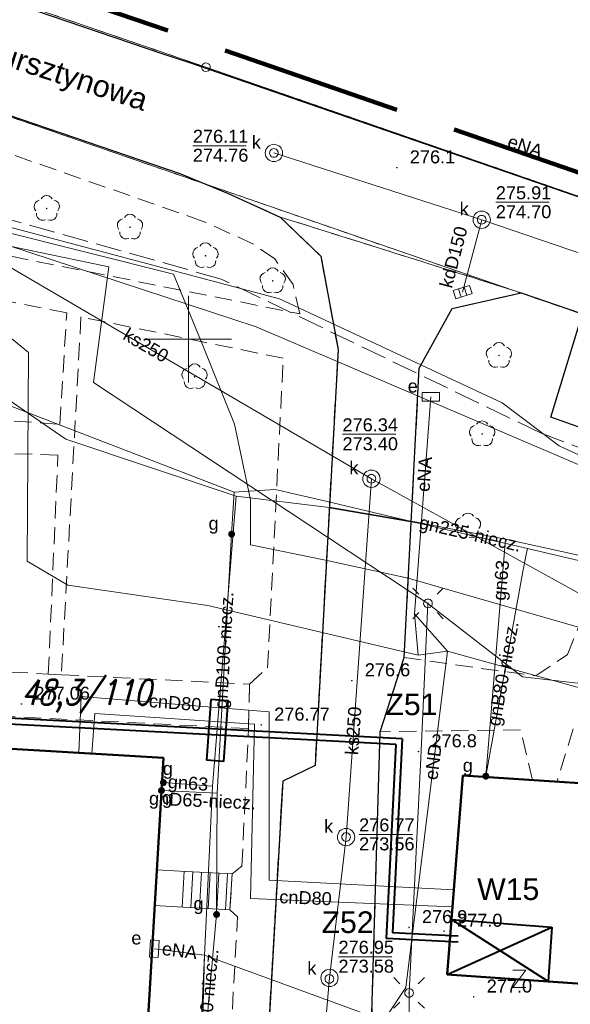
# Model space of a CAD drawing. Extents: x 0 to 6568752, y 0 to 5584302.
# Tile 52 of 57: x 6568490 to 6568522, y 5584162 to 5584218. Entities that reach past the tile are written whole.
import ezdxf
from ezdxf.enums import TextEntityAlignment as Align

# ---------------------------------------------------------------- set-up
doc = ezdxf.new("R2010")
doc.units = 0
for name, pattern in [('GAK', [3.5, 2, -0.7, 0.1, -0.7]), ('PRZER1-1', [1, 0.5, -0.5]), ('PRZER2-1', [1.5, 1, -0.5]), ('PRZER3-1', [2, 1.5, -0.5])]:
    doc.linetypes.add(name, pattern=pattern)
doc.layers.get('0').update_dxf_attribs({"linetype": 'CONTINUOUS'})
for name, color, linetype, lineweight in [('alarm', 51, 'CONTINUOUS', 50), ('EGBS', 7, 'CONTINUOUS', 18), ('EGBU', 7, 'CONTINUOUS', 50), ('EGDE', 7, 'CONTINUOUS', 18), ('EGPG', 7, 'CONTINUOUS', 18), ('GELULI_O', 7, 'CONTINUOUS', 18), ('GEPPHC', 7, 'CONTINUOUS', 18), ('GUPPRZ_O', 7, 'CONTINUOUS', 18), ('OTDM', 7, 'CONTINUOUS', 25), ('OTKC', 7, 'CONTINUOUS', 18), ('OTKJ', 7, 'CONTINUOUS', 18), ('OTKK', 7, 'CONTINUOUS', 25), ('OTRN', 7, 'CONTINUOUS', 13), ('OTRN_O', 7, 'CONTINUOUS', 13), ('OTRS', 7, 'CONTINUOUS', 13), ('OTRS_O', 7, 'CONTINUOUS', 13), ('ramka sekcji', 7, 'CONTINUOUS', 18), ('siec', 7, 'GAK', 70), ('SUEO', 7, 'CONTINUOUS', 18), ('SULO', 7, 'CONTINUOUS', 35), ('SUPK', 7, 'CONTINUOUS', 18), ('SUPW', 7, 'CONTINUOUS', 18), ('SUPW_O', 7, 'CONTINUOUS', 18), ('zakres', 6, 'PRZER3-1', 106)]:
    doc.layers.add(name, color=color, linetype=linetype, lineweight=lineweight)
for name, color, linetype, lineweight, true_color in [('EGUG', 7, 'CONTINUOUS', 18, 0x008000), ('OTZL', 7, 'CONTINUOUS', 18, 0x008000), ('SUCP', 7, 'CONTINUOUS', 18, 0xd200d2), ('SUCP_O', 7, 'CONTINUOUS', 18, 0xd200d2), ('SUEP', 1, 'CONTINUOUS', 18, 0xff0000), ('SUEP_O', 1, 'CONTINUOUS', 18, 0xff0000), ('SUES', 1, 'CONTINUOUS', 18, 0xff0000), ('SUES_O', 1, 'CONTINUOUS', 18, 0xff0000), ('SUGP', 7, 'CONTINUOUS', 18, 0xbfbf00), ('SUGP_O', 7, 'CONTINUOUS', 18, 0xbfbf00), ('SUGU', 7, 'CONTINUOUS', 18, 0xbfbf00), ('SUGU_O', 7, 'CONTINUOUS', 18, 0xbfbf00), ('SUGW', 7, 'CONTINUOUS', 18, 0xbfbf00), ('SUGW_O', 7, 'CONTINUOUS', 18, 0xbfbf00), ('SUKK', 7, 'CONTINUOUS', 18, 0x803300), ('SUKP', 7, 'CONTINUOUS', 18, 0x803300), ('SUKP_O', 7, 'CONTINUOUS', 18, 0x803300), ('SUWP', 5, 'CONTINUOUS', 18, 0x0000ff)]:
    doc.layers.add(name, color=color, linetype=linetype, lineweight=lineweight, true_color=true_color)
doc.styles.add('Arial', font='arial.ttf')
doc.styles.add('GEO-INFO', font='arial.ttf')
doc.styles.add('UZBROJENIE', font='SIMPLEX.shx', dxfattribs={"width": 0.8, "oblique": 15.00003, "height": 0.9})

# ---------------------------------------------------------------- blocks, each defined once
blk = doc.blocks.new('D_GSPRDL1')
blk.add_hatch(color=0).paths.add_polyline_path([(0, -0.045), (0.013906, -0.042798), (0.02645, -0.036406), (0.036406, -0.02645), (0.042798, -0.013906), (0.045, 0), (0.042798, 0.013906), (0.036406, 0.02645), (0.02645, 0.036406), (0.013906, 0.042798), (0, 0.045), (-0.013906, 0.042798), (-0.02645, 0.036406), (-0.036406, 0.02645), (-0.042798, 0.013906), (-0.045, 0), (-0.042798, -0.013906), (-0.036406, -0.02645), (-0.02645, -0.036406), (-0.013906, -0.042798)])
at = {"color": 0}
for points in [[(-0.324277, 0.563333), (-0.240553, 0.662679), (-0.127956, 0.727494), (0, 0.75), (0.127956, 0.727494), (0.240553, 0.662679), (0.324277, 0.563333)], [(-0.635969, -0.134326), (-0.70458, -0.024001), (-0.731429, 0.103115), (-0.713292, 0.231763), (-0.652348, 0.346501), (-0.55591, 0.433559), (-0.435555, 0.482485)], [(0.435555, 0.482485), (0.55591, 0.433559), (0.652348, 0.346501), (0.713292, 0.231763), (0.731429, 0.103115), (0.70458, -0.024001), (0.635969, -0.134326)], [(-0.068773, -0.646351), (-0.194901, -0.677512), (-0.324092, -0.663766), (-0.440839, -0.606763), (-0.531129, -0.513345), (-0.584125, -0.394725), (-0.593465, -0.265141)], [(0.593465, -0.265141), (0.584125, -0.394725), (0.531129, -0.513345), (0.440839, -0.606763), (0.324092, -0.663766), (0.194901, -0.677512), (0.068773, -0.646351)]]:
    blk.add_lwpolyline(points, dxfattribs=at)
blk = doc.blocks.new('D_GSPWPN1')
blk.add_hatch(color=0).paths.add_polyline_path([(-0.045, 0), (-0.043467, -0.011647), (-0.038971, -0.0225), (-0.03182, -0.03182), (-0.0225, -0.038971), (-0.011647, -0.043467), (0, -0.045), (0.011647, -0.043467), (0.0225, -0.038971), (0.03182, -0.03182), (0.038971, -0.0225), (0.043467, -0.011647), (0.045, 0), (0.043467, 0.011647), (0.038971, 0.0225), (0.03182, 0.03182), (0.0225, 0.038971), (0.011647, 0.043467), (0, 0.045), (-0.011647, 0.043467), (-0.0225, 0.038971), (-0.03182, 0.03182), (-0.038971, 0.0225), (-0.043467, 0.011647)])
blk = doc.blocks.new('D_GSPWPS1')
blk.add_hatch(color=0).paths.add_polyline_path([(-0.045, 0), (-0.043467, -0.011647), (-0.038971, -0.0225), (-0.03182, -0.03182), (-0.0225, -0.038971), (-0.011647, -0.043467), (0, -0.045), (0.011647, -0.043467), (0.0225, -0.038971), (0.03182, -0.03182), (0.038971, -0.0225), (0.043467, -0.011647), (0.045, 0), (0.043467, 0.011647), (0.038971, 0.0225), (0.03182, 0.03182), (0.0225, 0.038971), (0.011647, 0.043467), (0, 0.045), (-0.011647, 0.043467), (-0.0225, 0.038971), (-0.03182, 0.03182), (-0.038971, 0.0225), (-0.043467, 0.011647)])
blk = doc.blocks.new('D_GUPESE1')
at = {"color": 0}
blk.add_lwpolyline([(-0.5, -0.25), (-0.5, 0.25), (0.5, 0.25), (0.5, -0.25)], close=True, dxfattribs=at)
blk = doc.blocks.new('D_GUPIWZ1_1')
at = {"color": 0}
blk.add_lwpolyline([(0, 0.25), (0.064705, 0.241481), (0.125, 0.216506), (0.176777, 0.176777), (0.216506, 0.125), (0.241481, 0.064705), (0.25, 0), (0.241481, -0.064705), (0.216506, -0.125), (0.176777, -0.176777), (0.125, -0.216506), (0.064705, -0.241481), (0, -0.25), (-0.064705, -0.241481), (-0.125, -0.216506), (-0.176777, -0.176777), (-0.216506, -0.125), (-0.241481, -0.064705), (-0.25, 0), (-0.241481, 0.064705), (-0.216506, 0.125), (-0.176777, 0.176777), (-0.125, 0.216506), (-0.064705, 0.241481)], close=True, dxfattribs=at)
blk = doc.blocks.new('D_GUPKKS1')
at = {"color": 0}
blk.add_lwpolyline([(0.5, -0.25), (-0.5, -0.25), (-0.5, 0.25), (0.5, 0.25)], close=True, dxfattribs=at)
for points in [[(-0.175, -0.25), (-0.175, 0.25)], [(0.175, -0.25), (0.175, 0.25)]]:
    blk.add_lwpolyline(points, dxfattribs=at)
blk = doc.blocks.new('D_GUPGZA1')
blk.add_hatch(color=0).paths.add_polyline_path([(-0.2, 0), (-0.193185, -0.051764), (-0.173205, -0.1), (-0.141421, -0.141421), (-0.1, -0.173205), (-0.051764, -0.193185), (0, -0.2), (0.051764, -0.193185), (0.1, -0.173205), (0.141421, -0.141421), (0.173205, -0.1), (0.193185, -0.051764), (0.2, 0), (0.193185, 0.051764), (0.173205, 0.1), (0.141421, 0.141421), (0.1, 0.173205), (0.051764, 0.193185), (0, 0.2), (-0.051764, 0.193185), (-0.1, 0.173205), (-0.141421, 0.141421), (-0.173205, 0.1), (-0.193185, 0.051764)])
blk = doc.blocks.new('D_GUPGUT1')
blk.add_hatch(color=0).paths.add_polyline_path([(-0.2, 0), (-0.193185, -0.051764), (-0.173205, -0.1), (-0.141421, -0.141421), (-0.1, -0.173205), (-0.051764, -0.193185), (0, -0.2), (0.051764, -0.193185), (0.1, -0.173205), (0.141421, -0.141421), (0.173205, -0.1), (0.193185, -0.051764), (0.2, 0), (0.193185, 0.051764), (0.173205, 0.1), (0.141421, 0.141421), (0.1, 0.173205), (0.051764, 0.193185), (0, 0.2), (-0.051764, 0.193185), (-0.1, 0.173205), (-0.141421, 0.141421), (-0.173205, 0.1), (-0.193185, 0.051764)])
blk = doc.blocks.new('D_GEPPHC1')
at = {"color": 0}
blk.add_lwpolyline([(-0.375, 0.5), (0.375, 0.5), (-0.375, -0.5), (0.375, -0.5)], dxfattribs=at)
blk = doc.blocks.new('D_GEPPGD1_1')
at = {"color": 0}
blk.add_lwpolyline([(0, 0.25), (0.077254, 0.237764), (0.146946, 0.202254), (0.202254, 0.146946), (0.237764, 0.077254), (0.25, 0), (0.237764, -0.077254), (0.202254, -0.146946), (0.146946, -0.202254), (0.077254, -0.237764), (0, -0.25), (-0.077254, -0.237764), (-0.146946, -0.202254), (-0.202254, -0.146946), (-0.237764, -0.077254), (-0.25, 0), (-0.237764, 0.077254), (-0.202254, 0.146946), (-0.146946, 0.202254), (-0.077254, 0.237764)], close=True, dxfattribs=at)
blk = doc.blocks.new('D_GUPELA2')
blk.add_hatch(color=0).paths.add_polyline_path([(-0.001087, 0.044987), (0.011881, 0.043403), (0.021281, 0.03965), (0.030065, 0.033482), (0.038133, 0.023893), (0.043117, 0.012881), (0.044986, 0.001113), (0.044323, -0.007777), (0.040557, -0.019497), (0.033417, -0.030138), (0.024849, -0.037517), (0.013788, -0.042836), (0.002013, -0.044955), (-0.00982, -0.043916), (-0.020466, -0.040077), (-0.029541, -0.033946), (-0.036867, -0.025804), (-0.04187, -0.01649), (-0.04461, -0.005909), (-0.044532, 0.006476), (-0.041285, 0.017903), (-0.034764, 0.028574), (-0.024479, 0.03776), (-0.013449, 0.042943)])
at = {"color": 0}
for points in [[(-0.883883, 0.883883), (-0.53033, 0.53033)], [(0.883883, 0.883883), (0.53033, 0.53033)], [(-0.883883, -0.883883), (-0.53033, -0.53033)], [(0.883883, -0.883883), (0.53033, -0.53033)]]:
    blk.add_lwpolyline(points, dxfattribs=at)
blk = doc.blocks.new('D_GUPELA1')
at = {"color": 0}
blk.add_lwpolyline([(0, 0.25), (0.064705, 0.241481), (0.125, 0.216506), (0.176777, 0.176777), (0.216506, 0.125), (0.241481, 0.064705), (0.25, 0), (0.241481, -0.064705), (0.216506, -0.125), (0.176777, -0.176777), (0.125, -0.216506), (0.064705, -0.241481), (0, -0.25), (-0.064705, -0.241481), (-0.125, -0.216506), (-0.176777, -0.176777), (-0.216506, -0.125), (-0.241481, -0.064705), (-0.25, 0), (-0.241481, 0.064705), (-0.216506, 0.125), (-0.176777, 0.176777), (-0.125, 0.216506), (-0.064705, 0.241481)], close=True, dxfattribs=at)

msp = doc.modelspace()

# ---------------------------------------------------------------- linework, layer by layer
at = {"layer": 'EGBS', "color": 0, "linetype": 'Continuous', "lineweight": 18, "elevation": 10.18}
msp.add_lwpolyline([(6568502.54, 5584169.11), (6568502.4, 5584167.04), (6568499.38, 5584167.21), (6568498.05463, 5584167.28473), (6568498.17711, 5584169.35551), (6568499.5, 5584169.28)], close=True, dxfattribs=at)
for points in [[(6568499.64198, 5584167.19525), (6568499.75852, 5584169.26554)], [(6568500.14119, 5584167.16715), (6568500.25774, 5584169.23763)], [(6568500.6404, 5584167.13905), (6568500.75696, 5584169.20971)], [(6568501.1396, 5584167.11095), (6568501.25618, 5584169.18179)], [(6568501.63881, 5584167.08285), (6568501.7554, 5584169.15388)], [(6568502.13802, 5584167.05475), (6568502.25462, 5584169.12596)]]:
    msp.add_lwpolyline(points, dxfattribs=at)
at = {"layer": 'EGBU', "color": 0, "linetype": 'Continuous', "lineweight": 50, "elevation": 10.18}
for points in [[(6568496.52, 5584141.34), (6568497.42, 5584141.29), (6568496.05, 5584116.95), (6568484.59, 5584117.66), (6568486.08, 5584142.04), (6568485.1, 5584142.15), (6568487.14, 5584176.5), (6568498.559, 5584175.81176)], [(6568527.47, 5584162.43), (6568514.95, 5584163.31), (6568515.85341, 5584174.79452), (6568528.2, 5584173.99), (6568528.0043, 5584170.77341), (6568545.17, 5584170.16), (6568544.99, 5584167.48), (6568562.18, 5584166.31), (6568561.48, 5584154.81), (6568544.19, 5584156.04), (6568544.4, 5584158.62), (6568527.26, 5584159.84)]]:
    msp.add_lwpolyline(points, close=True, dxfattribs=at)
at = {"layer": 'EGDE', "color": 0, "linetype": 'Continuous', "elevation": 10.22}
for points in [[(6568361.59535, 5584252.09289), (6568363.17294, 5584258.49371), (6568384.10967, 5584252.66302), (6568404.05262, 5584247.11955), (6568410.12476, 5584245.43766), (6568432.37614, 5584239.25389), (6568501.01473, 5584215.71647), (6568547.15443, 5584199.71974), (6568592.68513, 5584183.94093)], [(6568592.25665, 5584177.2623), (6568569.37207, 5584185.2949), (6568567.841, 5584180.71483), (6568531.58972, 5584193.78874), (6568532.79584, 5584197.9746), (6568444.36545, 5584228.51754), (6568424.00977, 5584235.04577), (6568423.40791, 5584229.7576), (6568390.77944, 5584238.75789), (6568391.9359, 5584243.69317), (6568384.82038, 5584245.63164), (6568365.64994, 5584250.98505), (6568361.59535, 5584252.09289)], [(6568547.15443, 5584199.71974), (6568501.01473, 5584215.71647), (6568432.37614, 5584239.25389), (6568410.12476, 5584245.43766), (6568410.56468, 5584246.69046)], [(6568384.82038, 5584245.63164), (6568391.9359, 5584243.69317), (6568390.77944, 5584238.75789), (6568423.40791, 5584229.7576), (6568424.00977, 5584235.04577), (6568444.36545, 5584228.51754), (6568532.79584, 5584197.9746), (6568531.58972, 5584193.78874), (6568567.841, 5584180.71483), (6568569.37207, 5584185.2949), (6568592.25665, 5584177.2623)]]:
    msp.add_lwpolyline(points, dxfattribs=at)
at = {"layer": 'EGUG', "color": 0, "linetype": 'PRZER1-1', "lineweight": 18, "elevation": 10.08}
for points in [[(6568324.88408, 5584271.82788), (6568324.82072, 5584271.63057), (6568327.2348, 5584269.00147), (6568331.69773, 5584267.24884), (6568363.17294, 5584258.49371), (6568384.10967, 5584252.66302), (6568404.05262, 5584247.11955), (6568410.12476, 5584245.43766), (6568432.37614, 5584239.25389), (6568501.01473, 5584215.71647), (6568547.15443, 5584199.71974), (6568592.68513, 5584183.94093)], [(6568592.68513, 5584183.94093), (6568547.15443, 5584199.71974), (6568501.01473, 5584215.71647), (6568432.37614, 5584239.25389), (6568410.12476, 5584245.43766), (6568404.05262, 5584247.11955), (6568384.10967, 5584252.66302), (6568363.17294, 5584258.49371)], [(6568592.25665, 5584177.2623), (6568569.37207, 5584185.2949), (6568567.841, 5584180.71483), (6568531.58972, 5584193.78874), (6568532.79584, 5584197.9746), (6568444.36545, 5584228.51754), (6568424.00977, 5584235.04577), (6568423.40791, 5584229.7576), (6568390.77944, 5584238.75789)], [(6568390.77944, 5584238.75789), (6568423.40791, 5584229.7576), (6568424.00977, 5584235.04577), (6568444.36545, 5584228.51754), (6568532.79584, 5584197.9746), (6568531.58972, 5584193.78874), (6568567.841, 5584180.71483), (6568569.37207, 5584185.2949), (6568592.25665, 5584177.2623)]]:
    msp.add_lwpolyline(points, dxfattribs=at)
at = {"layer": 'GUPPRZ_O', "color": 0, "linetype": 'Continuous', "lineweight": 13, "elevation": 10.8, "flags": 128}
for points in [[(6568500.26074, 5584211.1788), (6568503.34074, 5584211.1788)], [(6568517.75883, 5584207.91363), (6568520.83883, 5584207.91363)], [(6568508.90174, 5584194.50958), (6568511.98174, 5584194.50958)], [(6568509.85985, 5584171.39678), (6568512.93985, 5584171.39678)], [(6568508.67133, 5584164.33173), (6568511.75133, 5584164.33173)]]:
    msp.add_lwpolyline(points, dxfattribs=at)
at = {"layer": 'OTDM', "color": 0, "linetype": 'Continuous', "lineweight": 25, "elevation": 10.18}
msp.add_lwpolyline([(6568529.31, 5584192.54), (6568520.93, 5584195.49), (6568522.72, 5584201.36), (6568530.96, 5584198.43)], close=True, dxfattribs=at)
at = {"layer": 'OTKC', "color": 0, "linetype": 'PRZER2-1', "lineweight": 18, "elevation": 10.18}
for points in [[(6568442.88, 5584228.95), (6568499.5, 5584209.57), (6568502.26, 5584208.44), (6568505.31, 5584207.06), (6568507.65, 5584204.8), (6568508.65, 5584199.4), (6568507.32, 5584175.37), (6568505.45, 5584174.48), (6568503.53, 5584140.77)], [(6568488.44, 5584195.38), (6568492.57, 5584195.09), (6568492.98, 5584201.52), (6568480.99, 5584203.9)], [(6568502.04, 5584152.31), (6568502.84, 5584166.63), (6568502.4, 5584167.04), (6568502.54, 5584169.11), (6568503.09, 5584169.57), (6568503.48, 5584177.51), (6568503.53, 5584180.07), (6568504.58, 5584181.02), (6568505.48, 5584198.9), (6568493.8, 5584201.29), (6568492.67, 5584180.62), (6568491.91, 5584180.66), (6568492.47, 5584193.31), (6568488.31269, 5584193.42733)], [(6568522.22, 5584177.49), (6568521.28657, 5584174.44049), (6568519.86687, 5584174.533), (6568519.18, 5584177.44), (6568511.07, 5584177.33), (6568512.46, 5584181.61), (6568520.06, 5584180.55), (6568521.9, 5584181.78), (6568526.55, 5584193.42)]]:
    msp.add_lwpolyline(points, dxfattribs=at)
for points in [[(6568506.43, 5584201.47), (6568506.05, 5584203.16), (6568504.99, 5584204.64), (6568503.76, 5584205.5), (6568500.86, 5584206.81), (6568481.82, 5584213.47), (6568480.94, 5584206.55)], [(6568437.76, 5584180.94), (6568435.75, 5584181.1), (6568435.99, 5584184.59), (6568437.3, 5584183.48), (6568491.91, 5584180.66), (6568492.67, 5584180.62), (6568503.53, 5584180.07), (6568503.48, 5584177.51), (6568481.62, 5584178.62), (6568480.55, 5584177.7), (6568477.92, 5584134.87), (6568475.33, 5584135.1), (6568477.08, 5584164.07), (6568468.54, 5584164.7), (6568465.7, 5584166.83), (6568467.01, 5584179.39), (6568439.97843, 5584180.94735), (6568472.49, 5584131.76), (6568471.53, 5584130.13)]]:
    msp.add_lwpolyline(points, close=True, dxfattribs=at)
at = {"layer": 'OTKJ', "color": 0, "linetype": 'PRZER3-1', "lineweight": 18, "elevation": 10.18}
for points in [[(6568324.63601, 5584271.90472), (6568325.01, 5584271.29), (6568326.48, 5584269.47), (6568327.65, 5584268.64), (6568329.49, 5584267.76), (6568331.28, 5584267.12), (6568332.07, 5584266.92), (6568359.08, 5584259.49), (6568361.58, 5584258.81), (6568397.87, 5584248.6), (6568413.84, 5584244.22), (6568455.08, 5584231.25), (6568457, 5584230.63), (6568498.55, 5584216.47), (6568500.09, 5584215.97), (6568537.39, 5584203.09), (6568547.32, 5584199.53), (6568592.6869, 5584183.96856)], [(6568503.53, 5584140.77), (6568505.45, 5584174.48), (6568507.32, 5584175.37), (6568508.65, 5584199.4), (6568507.65, 5584204.8), (6568505.31, 5584207.06), (6568519.22, 5584202.68), (6568515.23, 5584201.77), (6568513.33, 5584198.33), (6568512.46, 5584181.61), (6568511.07, 5584177.33), (6568510.51, 5584157.83)]]:
    msp.add_lwpolyline(points, dxfattribs=at)
msp.add_lwpolyline([(6568592.27088, 5584177.48411), (6568589.01, 5584178.79), (6568575.71, 5584183.16), (6568569.28, 5584185.37), (6568568.72, 5584183.6), (6568567.66, 5584180.86), (6568555.74, 5584185.16), (6568554.35, 5584185.66), (6568539.1, 5584191.15), (6568537.55, 5584191.61), (6568533.24, 5584193.25), (6568531.55, 5584193.82), (6568532.82, 5584198.02), (6568519.22, 5584202.68), (6568505.31, 5584207.06), (6568502.26, 5584208.44), (6568499.5, 5584209.57), (6568442.88, 5584228.95, 0.48575719), (6568436.47, 5584226.47), (6568429.34, 5584228.12), (6568427.97, 5584231.99), (6568423.96, 5584235.1), (6568423.38, 5584229.9), (6568390.81, 5584238.73)], format="xyb", dxfattribs=at)
at = {"layer": 'OTKK', "color": 0, "linetype": 'Continuous', "lineweight": 25, "elevation": 10.18}
for points in [[(6568539.15682, 5584203.88131, -0.08520069), (6568537.39, 5584203.09), (6568500.09, 5584215.97), (6568498.55, 5584216.47), (6568457, 5584230.63), (6568455.08, 5584231.25), (6568413.84, 5584244.22, -0.22495395), (6568411.27336, 5584246.48884)], [(6568436.47, 5584226.47, -0.48575719), (6568442.88, 5584228.95), (6568499.5, 5584209.57), (6568502.26, 5584208.44), (6568505.31, 5584207.06), (6568507.65, 5584204.8), (6568508.65, 5584199.4), (6568507.32, 5584175.37), (6568505.45, 5584174.48), (6568503.53, 5584140.77), (6568505.24, 5584139.54), (6568504.73, 5584127.9), (6568504.79, 5584122.65, 0.08997537), (6568506.61, 5584118.23, 0.21509551), (6568514.58, 5584112.84), (6568518.41, 5584112.57, 0.06950968), (6568522.62, 5584114.07, 0.13495358), (6568527.22, 5584117.66, 0.05243036), (6568528.58, 5584120.07, 0.08477307), (6568529.58, 5584123.78, 0.19005271), (6568527.44, 5584131.44), (6568512.64, 5584151), (6568511.13, 5584153.58), (6568510.51, 5584157.83)]]:
    msp.add_lwpolyline(points, format="xyb", dxfattribs=at)
msp.add_lwpolyline([(6568510.51, 5584157.83), (6568511.07, 5584177.33), (6568512.46, 5584181.61), (6568513.33, 5584198.33), (6568515.23, 5584201.77), (6568519.22, 5584202.68), (6568532.82, 5584198.02), (6568531.55, 5584193.82), (6568533.24, 5584193.25), (6568537.55, 5584191.61), (6568539.1, 5584191.15), (6568554.35, 5584185.66), (6568555.74, 5584185.16), (6568567.66, 5584180.86), (6568568.72, 5584183.6), (6568569.28, 5584185.37), (6568575.71, 5584183.16), (6568578.54, 5584180.75), (6568579.27, 5584175.96), (6568577.89, 5584147.04)], dxfattribs=at)
at = {"layer": 'ramka sekcji', "color": 0}
for q in [(6568500, 5584202.5), (6568497.5, 5584200), (6568500, 5584197.5), (6568502.5, 5584200)]:
    msp.add_line((6568500, 5584200), q, dxfattribs=at)
at = {"layer": 'siec', "color": 1, "linetype": 'ByBlock', "lineweight": 40}
for p, q in [((6568501.30266, 5584179.1795, 10.14), (6568501.04533, 5584175.68897, 10.14)), ((6568502.3016, 5584179.10586, 10.14), (6568501.30266, 5584179.1795, 10.14)), ((6568502.04427, 5584175.61533, 10.14), (6568502.3016, 5584179.10586, 10.14)), ((6568502.04427, 5584175.61533, 10.14), (6568501.04533, 5584175.68897, 10.14))]:
    msp.add_line(p, q, dxfattribs=at)
at = {"layer": 'siec', "linetype": 'ByBlock', "lineweight": 40}
for p, q in [((6568512.35336, 5584176.91909), (6568482.84126, 5584178.47686)), ((6568511.98642, 5584176.5869), (6568483.17334, 5584178.10768)), ((6568512.35336, 5584176.91909), (6568511.79601, 5584165.70518)), ((6568511.98642, 5584176.5869), (6568511.42907, 5584165.37298)), ((6568514.95, 5584163.31), (6568520.9975, 5584166.03192)), ((6568515.19867, 5584166.47125), (6568520.9975, 5584166.03192)), ((6568520.77739, 5584162.90041), (6568515.19867, 5584166.47125)), ((6568520.9975, 5584166.03192), (6568520.77739, 5584162.90041)), ((6568515.59115, 5584165.51655), (6568511.79601, 5584165.70518)), ((6568515.57365, 5584165.16699), (6568511.42907, 5584165.37298))]:
    msp.add_line(p, q, dxfattribs=at)
at = {"layer": 'SUCP', "color": 0, "linetype": 'Continuous', "lineweight": 18, "elevation": 10.14}
for points in [[(6568493.67179, 5584176.10632), (6568493.8032, 5584179.36474), (6568504.6612, 5584178.47796), (6568504.66573, 5584168.75446), (6568515.33486, 5584168.20256)], [(6568494.43529, 5584176.0603), (6568494.60149, 5584178.37849), (6568503.8244, 5584177.77267), (6568503.59195, 5584167.68365), (6568515.25621, 5584167.20272)]]:
    msp.add_lwpolyline(points, dxfattribs=at)
at = {"layer": 'SUEP', "color": 0, "linetype": 'PRZER3-1', "lineweight": 18, "elevation": 10.14}
msp.add_lwpolyline([(6568560.58238, 5584136.31089), (6568560.7851, 5584142.19097), (6568567.55885, 5584142.33769), (6568569.72241, 5584174.7728), (6568568.75268, 5584175.93585), (6568566.54485, 5584176.9986), (6568520.37363, 5584194.58131), (6568501.89491, 5584203.47687), (6568485.93649, 5584207.97701), (6568481.66183, 5584212.65942), (6568442.07302, 5584224.70259), (6568418.51306, 5584225.75311), (6568412.04865, 5584222.77544), (6568410.68147, 5584195.95969), (6568396.48012, 5584196.06005)], dxfattribs=at)
at = {"layer": 'SUEP', "color": 0, "linetype": 'Continuous', "lineweight": 18, "elevation": 10.14}
for points in [[(6568439.52, 5584216.84), (6568444.49, 5584214.45), (6568457.59, 5584212.08), (6568495.41, 5584204.18), (6568494.52, 5584197.5), (6568504.68, 5584190.79), (6568513.84, 5584184.74)], [(6568486.27, 5584207.38), (6568505.27, 5584202.34), (6568518.12, 5584196.32), (6568521.41, 5584193.85), (6568523.2, 5584193.01), (6568524.4, 5584192.89), (6568525.82, 5584191.88), (6568529.61, 5584190.64), (6568533.66, 5584190.36), (6568541.9, 5584187.44), (6568555.45, 5584181.71), (6568569.37, 5584175.62), (6568568.52, 5584159.59)], [(6568465.25656, 5584206.36902), (6568489.33535, 5584200.40503), (6568490.7756, 5584199.22999), (6568490.68977, 5584187.18), (6568493.04297, 5584185.78845), (6568501.12868, 5584184.61655), (6568513.27859, 5584181.74688)], [(6568514.00122, 5584196.67234), (6568513.06286, 5584184.12928)], [(6568513.84, 5584184.74), (6568513.42, 5584175.82), (6568512.75, 5584162.24), (6568512.75, 5584153.66), (6568511.73, 5584141.53), (6568511.14, 5584126.58), (6568517.89, 5584124.93), (6568523.5, 5584125.16), (6568531.17, 5584129.17), (6568537.04, 5584112.01), (6568538.56, 5584099.8), (6568554.87, 5584098.16), (6568555.17, 5584096.89)], [(6568588.42, 5584161.56), (6568588.64, 5584171.67), (6568586.85, 5584171.86), (6568576.51, 5584173.04), (6568574.93, 5584169.59), (6568571.97, 5584169.2), (6568560.55, 5584171.92), (6568555.84, 5584173.88), (6568535.58, 5584178.64), (6568519.3, 5584180.49), (6568513.84, 5584184.74)], [(6568514.97262, 5584181.98672), (6568513.06286, 5584184.12928)], [(6568513.27859, 5584181.74688), (6568513.06286, 5584184.12928)], [(6568523.75545, 5584124.26244), (6568522.83243, 5584124.10354), (6568520.47451, 5584122.08142), (6568518.31403, 5584120.45511), (6568512.92482, 5584119.79111), (6568510.66228, 5584121.19656), (6568509.95275, 5584124.10557), (6568510.41572, 5584140.45381), (6568510.60784, 5584142.17749), (6568510.77512, 5584140.55569), (6568511.50349, 5584140.71084), (6568512.72945, 5584139.63456), (6568513.92201, 5584141.22705), (6568513.7854, 5584142.43738), (6568515.18867, 5584146.45777), (6568514.624, 5584152.63497), (6568512.47933, 5584159.03483), (6568511.24802, 5584160.59149), (6568512.55599, 5584162.55209), (6568514.97262, 5584181.98672)], [(6568513.27859, 5584181.74688), (6568514.97262, 5584181.98672)], [(6568514.97262, 5584181.98672), (6568538.34205, 5584175.49634)], [(6568500.93602, 5584164.42151), (6568500.15741, 5584135.60926), (6568497.23, 5584135.38), (6568499.79247, 5584135.21452), (6568497.43263, 5584111.14226)], [(6568498.04, 5584164.79), (6568500.93602, 5584164.42151)], [(6568567.26294, 5584150.61906), (6568566.55221, 5584143.45735), (6568561.09889, 5584143.68311), (6568560.42685, 5584149.01969), (6568554.47985, 5584150.80643), (6568526.70733, 5584157.6286), (6568514.6789, 5584159.39864), (6568500.93602, 5584164.42151)]]:
    msp.add_lwpolyline(points, dxfattribs=at)
at = {"layer": 'SUGP', "linetype": 'Continuous', "lineweight": 18, "elevation": 10.14}
for points in [[(6568425.98, 5584211.95), (6568429.92, 5584211.3), (6568437.05, 5584210.6), (6568448.03, 5584209.57), (6568449.89, 5584209.16), (6568459.44, 5584207.08), (6568461.99, 5584206.59), (6568467.8, 5584204.8), (6568477.5, 5584202.75), (6568482.86, 5584199.76), (6568488.95, 5584196.95), (6568492.92, 5584194.23), (6568502.76, 5584190.94)], [(6568423.77004, 5584211.23905), (6568428.42, 5584211.07), (6568448.89418, 5584207.02456), (6568459.9782, 5584205.22328), (6568466.05581, 5584204.05875), (6568480.44562, 5584199.71968), (6568502.63657, 5584191.15906)], [(6568502.63657, 5584191.15906), (6568502.5007, 5584188.74314)], [(6568502.63657, 5584191.15906), (6568505.02, 5584191.32)], [(6568505.85, 5584191.12), (6568505.36, 5584191.24), (6568505.02, 5584191.32)], [(6568531.85, 5584185.03), (6568519.58, 5584187.91), (6568512.96, 5584189.46), (6568507.61, 5584190.72), (6568505.85, 5584191.12)], [(6568502.76, 5584190.94), (6568501.4, 5584174.19), (6568500.55, 5584156.26), (6568499.78, 5584130.07)], [(6568502.76, 5584190.94), (6568508.13, 5584190.28), (6568513.63, 5584189.33), (6568518.31, 5584188.45), (6568534.63, 5584184.87), (6568550.81, 5584181.1)], [(6568502.5007, 5584188.74314), (6568501.66248, 5584173.78224), (6568501.63, 5584166.77), (6568500.66205, 5584156.04405), (6568500.81674, 5584149.00853)], [(6568518.31, 5584188.45), (6568517.18, 5584174.76)], [(6568519.51, 5584187.57), (6568519.43, 5584187.17), (6568519.32, 5584186.58)], [(6568519.58, 5584187.91), (6568519.51, 5584187.57)], [(6568519.32, 5584186.58), (6568517.18, 5584174.76)], [(6568501.66248, 5584173.78224), (6568498.44763, 5584173.92892)], [(6568501.4, 5584174.19), (6568498.56, 5584174.39)]]:
    msp.add_lwpolyline(points, dxfattribs=at)
at = {"layer": 'SUKP', "color": 0, "linetype": 'Continuous', "lineweight": 18, "elevation": 10.14}
for points in [[(6568504.94016, 5584210.76039), (6568516.94072, 5584206.90478), (6568546.53305, 5584196.80544), (6568549.18856, 5584200.41924)], [(6568510.57, 5584191.94), (6568484.46, 5584207.22)], [(6568515.84, 5584202.72), (6568516.94072, 5584206.90478)], [(6568505.81597, 5584131.84069), (6568506.71136, 5584146.47849), (6568508.15231, 5584163.10706), (6568509.10985, 5584171.24124), (6568510.57, 5584191.94)], [(6568573.6282, 5584162.42214), (6568570.74, 5584171.11), (6568558.43959, 5584175.41734), (6568541.28139, 5584179.83651), (6568524.53976, 5584184.23726), (6568510.57, 5584191.94)]]:
    msp.add_lwpolyline(points, dxfattribs=at)
at = {"layer": 'SULO', "color": 0, "linetype": 'Continuous', "lineweight": 35, "elevation": 10.12}
msp.add_lwpolyline([(6568508.13, 5584190.28), (6568513.63, 5584189.33)], dxfattribs=at)
at = {"layer": 'SUPK', "color": 0, "linetype": 'Continuous', "lineweight": 18, "elevation": 10.14}
for points in [[(6568504.94016, 5584210.26039, -1), (6568504.94016, 5584211.26039, -1)], [(6568516.94072, 5584206.40478, -1), (6568516.94072, 5584207.40478, -1)], [(6568510.57, 5584191.44, -1), (6568510.57, 5584192.44, -1)], [(6568509.10985, 5584170.74124, -1), (6568509.10985, 5584171.74124, -1)], [(6568508.15231, 5584162.60706, -1), (6568508.15231, 5584163.60706, -1)]]:
    msp.add_lwpolyline(points, format="xyb", close=True, dxfattribs=at)
at = {"layer": 'SUWP', "color": 0, "linetype": 'Continuous', "lineweight": 18, "elevation": 10.14}
for points in [[(6568440.18814, 5584219.75304), (6568440.56927, 5584219.66795), (6568448.50814, 5584218.25013), (6568461.34345, 5584215.5853), (6568469.74002, 5584213.57334), (6568480.59995, 5584209.76297), (6568489.24609, 5584206.23411), (6568499.13871, 5584203.76138), (6568500.84194, 5584199.64301), (6568502.67082, 5584195.08622), (6568503.58721, 5584190.71769), (6568503.5906, 5584188.12754), (6568507.92245, 5584187.23329), (6568512.6962, 5584186.19471), (6568523.13561, 5584183.19899), (6568529.6599, 5584181.35292), (6568536.57505, 5584179.44187), (6568539.30473, 5584178.70699), (6568553.87292, 5584175.05441), (6568562.39734, 5584172.43405), (6568570.35066, 5584169.89633), (6568570.05045, 5584166.03217), (6568569.32325, 5584156.50206)], [(6568440.82398, 5584218.04271), (6568460.92655, 5584212.8281), (6568465.28794, 5584212.16501), (6568477.6888, 5584209.32114), (6568503.91994, 5584200.72488), (6568531.5237, 5584188.92031), (6568570.76196, 5584174.73149), (6568571.92617, 5584174.48857), (6568584.07042, 5584172.54962), (6568591.65656, 5584167.9086)]]:
    msp.add_lwpolyline(points, dxfattribs=at)
at = {"layer": 'zakres', "color": 0, "ltscale": 7}
msp.add_lwpolyline([(6568248.9828, 5583949.49809), (6568593.23088, 5583926.24598), (6568594.73885, 5583944.72564), (6568600.03506, 5583944.48551), (6568601.93947, 5583972.41355), (6568624.21788, 5583971.15638), (6568661.45926, 5583969.71449), (6568667.75842, 5584103.27503), (6568620.63994, 5584106.09947), (6568620.96872, 5584115.5807), (6568625.17121, 5584115.63721), (6568627.02161, 5584150.96538), (6568590.71801, 5584153.27937), (6568592.77721, 5584185.3763), (6568538.50559, 5584204.10606), (6568463.99933, 5584229.86642), (6568419.28314, 5584244.20999), (6568355.04246, 5584262.48696)], dxfattribs=at)

# ---------------------------------------------------------------- block references
at = {"layer": 'EGPG', "color": 0, "linetype": 'Continuous', "lineweight": 18}
msp.add_blockref('D_GEPPGD1_1', (6568501.01473, 5584215.71647, 10.24), dxfattribs=at)
at = {"layer": 'GEPPHC', "color": 0, "linetype": 'Continuous', "lineweight": 18}
msp.add_blockref('D_GEPPHC1', (6568519.10832, 5584163.05827, 10.24), dxfattribs=at)
at = {"layer": 'OTRN', "color": 0, "linetype": 'Continuous', "lineweight": 13}
for p in [(6568512.04, 5584209.91, 10.08), (6568509.44, 5584180.28, 10.08), (6568513.29, 5584176.18, 10.08), (6568512.74, 5584166.02, 10.08), (6568514.77, 5584165.81, 10.08), (6568516.48, 5584162.01, 10.08)]:
    msp.add_blockref('D_GSPWPN1', p, dxfattribs=at)
at = {"layer": 'OTRS', "color": 0, "linetype": 'Continuous', "lineweight": 13}
for p in [(6568490.36, 5584178.93, 10.08), (6568504.21, 5584177.72, 10.08)]:
    msp.add_blockref('D_GSPWPS1', p, dxfattribs=at)
at = {"layer": 'OTZL', "color": 0, "linetype": 'Continuous', "lineweight": 18}
for p in [(6568491.82, 5584207.55, 10.12), (6568496.63, 5584206.47, 10.12), (6568500.99, 5584204.82, 10.12), (6568504.87, 5584203.37, 10.12), (6568517.94, 5584199.06, 10.12), (6568500.36, 5584197.83, 10.12), (6568516.97, 5584194.53, 10.12), (6568516.15, 5584189.21, 10.12)]:
    msp.add_blockref('D_GSPRDL1', p, dxfattribs=at)
at = {"layer": 'SUEO', "color": 0, "linetype": 'Continuous', "lineweight": 18}
for name, p in [('D_GUPELA2', (6568513.84, 5584184.74, 10.15)), ('D_GUPELA1', (6568513.84, 5584184.74, 10.16)), ('D_GUPELA2', (6568512.75, 5584162.24, 10.15)), ('D_GUPELA1', (6568512.75, 5584162.24, 10.16))]:
    msp.add_blockref(name, p, dxfattribs=at)
at = {"layer": 'SUES', "color": 0, "linetype": 'Continuous', "lineweight": 18}
msp.add_blockref('D_GUPESE1', (6568514.00122, 5584196.67234, 10.16), dxfattribs=at)
at = {"layer": 'SUES', "color": 0, "linetype": 'Continuous', "lineweight": 18, "rotation": 86.46114170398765}
msp.add_blockref('D_GUPESE1', (6568498.04, 5584164.79, 10.16), dxfattribs=at)
at = {"layer": 'SUGU', "linetype": 'Continuous', "lineweight": 18}
msp.add_blockref('D_GUPGUT1', (6568502.5007, 5584188.74314, 10.16), dxfattribs=at)
at = {"layer": 'SUGW', "linetype": 'Continuous', "lineweight": 18}
for p in [(6568498.56, 5584174.39, 10.16), (6568517.18, 5584174.76, 10.16), (6568498.44763, 5584173.92892, 10.16), (6568501.63, 5584166.77, 10.16)]:
    msp.add_blockref('D_GUPGZA1', p, dxfattribs=at)
at = {"layer": 'SUKK', "color": 0, "linetype": 'Continuous', "lineweight": 18, "rotation": 17.6734049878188}
msp.add_blockref('D_GUPKKS1', (6568515.84, 5584202.72, 10.16), dxfattribs=at)
at = {"layer": 'SUPW', "color": 0, "linetype": 'Continuous', "lineweight": 18}
for p in [(6568504.94016, 5584210.76039, 10.18), (6568516.94072, 5584206.90478, 10.18), (6568510.57, 5584191.94, 10.18), (6568509.10985, 5584171.24124, 10.18), (6568508.14538, 5584163.04821, 10.18)]:
    msp.add_blockref('D_GUPIWZ1_1', p, dxfattribs=at)

# ---------------------------------------------------------------- texts
at = {"layer": 'alarm', "color": 0, "lineweight": 30, "style": 'UZBROJENIE', "oblique": 15.00003, "width": 0.8}
msp.add_text('48,3/110', height=1.44, dxfattribs=at).set_placement((6568490.33341, 5584178.88828))
at = {"layer": 'alarm', "color": 0, "linetype": 'Continuous', "lineweight": 30, "style": 'GEO-INFO'}
for s, p in [('Z51', (6568512.88429, 5584178.90073, 0.62)), ('W15', (6568518.47504, 5584168.22248, 0.62)), ('Z52', (6568509.19673, 5584166.32379, 0.62))]:
    msp.add_text(s, height=1.25, dxfattribs=at).set_placement(p, align=Align.MIDDLE)
at = {"layer": 'GELULI_O', "color": 0, "linetype": 'Continuous', "lineweight": 0, "style": 'Arial'}
msp.add_text('Bursztynowa', height=1.25, rotation=341.932534, dxfattribs=at).set_placement((6568492.65021, 5584214.73039, 10.8), align=Align.CENTER)
at = {"layer": 'GUPPRZ_O', "color": 0, "linetype": 'Continuous', "lineweight": 0, "style": 'Arial'}
for s, p in [('276.11', (6568500.26074, 5584211.3513, 10.8)), ('274.76', (6568500.26074, 5584210.2563, 10.8)), ('275.91', (6568517.75883, 5584208.08613, 10.8)), ('274.70', (6568517.75883, 5584206.99113, 10.8)), ('276.34', (6568508.90174, 5584194.68208, 10.8)), ('273.40', (6568508.90174, 5584193.58708, 10.8)), ('276.77', (6568509.85985, 5584171.56928, 10.8)), ('273.56', (6568509.85985, 5584170.47428, 10.8)), ('276.95', (6568508.67133, 5584164.50423, 10.8)), ('273.58', (6568508.67133, 5584163.40923, 10.8))]:
    msp.add_text(s, height=0.75, dxfattribs=at).set_placement(p)
at = {"layer": 'OTRN_O', "color": 0, "linetype": 'Continuous', "lineweight": 0, "style": 'Arial'}
for s, p in [('276.1', (6568512.79, 5584210.16, 10.8)), ('276.6', (6568510.19, 5584180.53, 10.8)), ('276.8', (6568514.04, 5584176.43, 10.8)), ('276.9', (6568513.49, 5584166.27, 10.8)), ('277.0', (6568515.52, 5584166.06, 10.8)), ('277.0', (6568517.23, 5584162.26, 10.8))]:
    msp.add_text(s, height=0.75, dxfattribs=at).set_placement(p)
at = {"layer": 'OTRS_O', "color": 0, "linetype": 'Continuous', "lineweight": 0, "style": 'Arial'}
for s, p in [('277.06', (6568491.11, 5584179.18, 10.8)), ('276.77', (6568504.96, 5584177.97, 10.8))]:
    msp.add_text(s, height=0.75, dxfattribs=at).set_placement(p)
at = {"layer": 'SUCP_O', "color": 0, "linetype": 'Continuous', "lineweight": 0, "style": 'Arial'}
for rotation, p in [(355.33099, (6568499.20831, 5584178.62885, 10.8)), (357.6446, (6568506.75544, 5584167.36259, 10.8))]:
    msp.add_text('cnD80', height=0.75, rotation=rotation, dxfattribs=at).set_placement(p, align=Align.CENTER)
at = {"layer": 'SUEP_O', "color": 0, "linetype": 'Continuous', "lineweight": 0, "style": 'Arial'}
for s, rotation, p in [('eNA', 341.434055, (6568519.3345, 5584210.79348, 10.8)), ('eNA', 85.721596, (6568513.99846, 5584192.17652, 10.8)), ('eND', 82.911848, (6568514.50956, 5584175.548, 10.8)), ('eNA', 352.748658, (6568499.45097, 5584164.31462, 10.8))]:
    msp.add_text(s, height=0.75, rotation=rotation, dxfattribs=at).set_placement(p, align=Align.CENTER)
at = {"layer": 'SUES_O', "color": 0, "linetype": 'Continuous', "lineweight": 0, "style": 'Arial'}
for p in [(6568513.25122, 5584196.92234, 10.8), (6568497.29, 5584165.04, 10.8)]:
    msp.add_text('e', height=0.75, dxfattribs=at).set_placement(p, align=Align.RIGHT)
at = {"layer": 'SUGP_O', "linetype": 'Continuous', "lineweight": 0, "style": 'Arial'}
for s, rotation, p in [('gn225-niecz.', 346.822206, (6568516.20309, 5584188.39925, 10.8)), ('gn63', 84.656032, (6568518.42462, 5584186.03936, 10.8)), ('gnD100-niecz.', 86.793226, (6568502.42441, 5584182.01701, 10.8)), ('gnB80-niecz.', 79.737804, (6568518.53878, 5584180.61772, 10.8)), ('gn63', 355.971746, (6568499.95938, 5584173.99725, 10.8)), ('gnD65-niecz.', 357.387614, (6568500.79978, 5584172.97449, 10.8)), ('gnD100-niecz.', 84.84337, (6568501.43831, 5584161.38065, 10.8))]:
    msp.add_text(s, height=0.75, rotation=rotation, dxfattribs=at).set_placement(p, align=Align.CENTER)
at = {"layer": 'SUGU_O', "linetype": 'Continuous', "lineweight": 0, "style": 'Arial'}
msp.add_text('g', height=0.75, dxfattribs=at).set_placement((6568501.7507, 5584188.99314, 10.8), align=Align.RIGHT)
at = {"layer": 'SUGW_O', "linetype": 'Continuous', "lineweight": 0, "style": 'Arial'}
for p in [(6568499.10753, 5584174.83024, 10.8), (6568516.43, 5584175.01, 10.8), (6568499.05848, 5584173.15013, 10.8), (6568500.88, 5584167.02, 10.8)]:
    msp.add_text('g', height=0.75, dxfattribs=at).set_placement(p, align=Align.RIGHT)
at = {"layer": 'SUKP_O', "color": 0, "linetype": 'Continuous', "lineweight": 0, "style": 'Arial'}
for s, rotation, p in [('kdD150', 75.263265, (6568515.67445, 5584204.65213, 10.8)), ('ks250', 329.663141, (6568497.36677, 5584199.32671, 10.8)), ('ks250', 85.96486, (6568509.89839, 5584177.35739, 10.8))]:
    msp.add_text(s, height=0.75, rotation=rotation, dxfattribs=at).set_placement(p, align=Align.CENTER)
at = {"layer": 'SUPW_O', "color": 0, "linetype": 'Continuous', "lineweight": 0, "style": 'Arial'}
for p in [(6568504.19016, 5584211.01039, 10.8), (6568516.19072, 5584207.15478, 10.8), (6568509.82, 5584192.19, 10.8), (6568508.35985, 5584171.49124, 10.8), (6568507.39538, 5584163.29821, 10.8)]:
    msp.add_text('k', height=0.75, dxfattribs=at).set_placement(p, align=Align.RIGHT)

doc.saveas('drawing.dxf')
